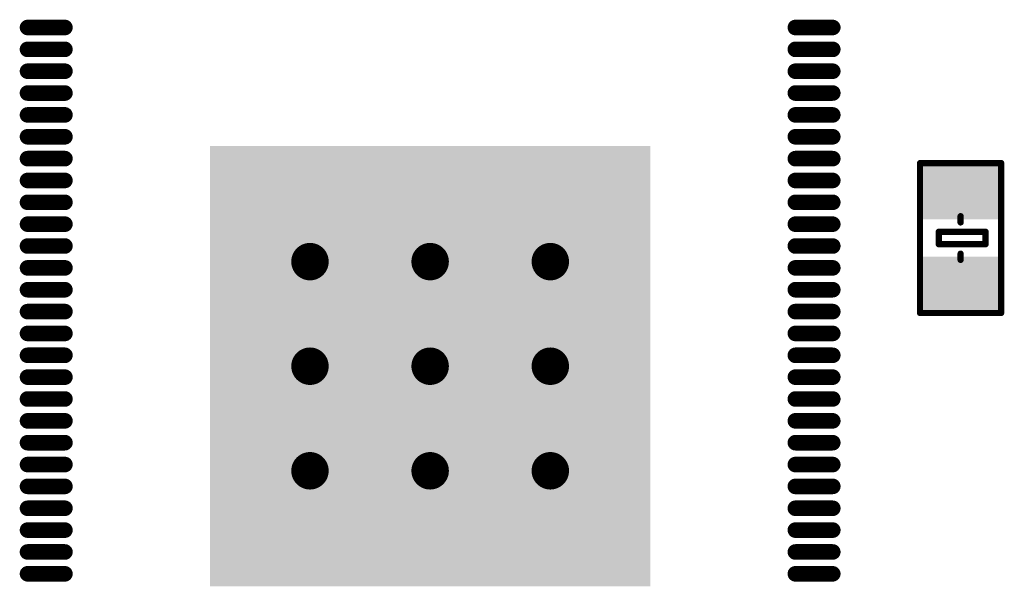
# Model space of a CAD drawing. Header units: millimetres. Extents: x 204.7 to 270.4, y 184.1 to 215.6.
# Tile 4 of 6: x 233.1 to 248.8, y 196.3 to 205.4. Entities that reach past the tile are written whole.
import ezdxf

# ---------------------------------------------------------------- set-up
doc = ezdxf.new("R2010")
doc.units = ezdxf.units.MM
for name, color, linetype in [('BottomLayer', 5, 'Continuous'), ('MidLayer1', 16, 'Continuous'), ('MidLayer2', 76, 'Continuous'), ('MultiLayer', 9, 'Continuous'), ('PadHoleLayer', 156, 'Continuous'), ('TopLayer', 1, 'Continuous'), ('TopOverlay', 2, 'Continuous'), ('TopPaste', 8, 'Continuous'), ('TopSolder', 216, 'Continuous')]:
    doc.layers.add(name, color=color, linetype=linetype)

# ---------------------------------------------------------------- blocks, each defined once
blk = doc.blocks.new('QFN128_12R3X12R3X0R90_T_8')
at = {"layer": 'BottomLayer', "const_width": 0.3}
for points in [[(-2.075, 1.675, 1), (-1.775, 1.675, 1)], [(-0.15, 1.675, 1), (0.15, 1.675, 1)], [(1.775, 1.675, 1), (2.075, 1.675, 1)], [(-2.075, 0, 1), (-1.775, 0, 1)], [(-0.15, 0, 1), (0.15, 0, 1)], [(1.775, 0, 1), (2.075, 0, 1)], [(-2.075, -1.675, 1), (-1.775, -1.675, 1)], [(-0.15, -1.675, 1), (0.15, -1.675, 1)], [(1.775, -1.675, 1), (2.075, -1.675, 1)]]:
    blk.add_lwpolyline(points, format="xyb", close=True, dxfattribs=at)
at = {"layer": 'MidLayer1', "const_width": 0.3}
for points in [[(-2.075, 1.675, 1), (-1.775, 1.675, 1)], [(-0.15, 1.675, 1), (0.15, 1.675, 1)], [(1.775, 1.675, 1), (2.075, 1.675, 1)], [(-2.075, 0, 1), (-1.775, 0, 1)], [(-0.15, 0, 1), (0.15, 0, 1)], [(1.775, 0, 1), (2.075, 0, 1)], [(-2.075, -1.675, 1), (-1.775, -1.675, 1)], [(-0.15, -1.675, 1), (0.15, -1.675, 1)], [(1.775, -1.675, 1), (2.075, -1.675, 1)]]:
    blk.add_lwpolyline(points, format="xyb", close=True, dxfattribs=at)
at = {"layer": 'MidLayer2', "const_width": 0.3}
for points in [[(-2.075, 1.675, 1), (-1.775, 1.675, 1)], [(-0.15, 1.675, 1), (0.15, 1.675, 1)], [(1.775, 1.675, 1), (2.075, 1.675, 1)], [(-2.075, 0, 1), (-1.775, 0, 1)], [(-0.15, 0, 1), (0.15, 0, 1)], [(1.775, 0, 1), (2.075, 0, 1)], [(-2.075, -1.675, 1), (-1.775, -1.675, 1)], [(-0.15, -1.675, 1), (0.15, -1.675, 1)], [(1.775, -1.675, 1), (2.075, -1.675, 1)]]:
    blk.add_lwpolyline(points, format="xyb", close=True, dxfattribs=at)
at = {"layer": 'MultiLayer', "const_width": 0.3}
for points in [[(-2.075, 1.675, 1), (-1.775, 1.675, 1)], [(-0.15, 1.675, 1), (0.15, 1.675, 1)], [(1.775, 1.675, 1), (2.075, 1.675, 1)], [(-2.075, 0, 1), (-1.775, 0, 1)], [(-0.15, 0, 1), (0.15, 0, 1)], [(1.775, 0, 1), (2.075, 0, 1)], [(-2.075, -1.675, 1), (-1.775, -1.675, 1)], [(-0.15, -1.675, 1), (0.15, -1.675, 1)], [(1.775, -1.675, 1), (2.075, -1.675, 1)]]:
    blk.add_lwpolyline(points, format="xyb", close=True, dxfattribs=at)
at = {"layer": 'PadHoleLayer', "const_width": 0.15}
for points in [[(-2, 1.675, 1), (-1.85, 1.675, 1)], [(-0.075, 1.675, 1), (0.075, 1.675, 1)], [(1.85, 1.675, 1), (2, 1.675, 1)], [(-2, 0, 1), (-1.85, 0, 1)], [(-0.075, 0, 1), (0.075, 0, 1)], [(1.85, 0, 1), (2, 0, 1)], [(-2, -1.675, 1), (-1.85, -1.675, 1)], [(-0.075, -1.675, 1), (0.075, -1.675, 1)], [(1.85, -1.675, 1), (2, -1.675, 1)]]:
    blk.add_lwpolyline(points, format="xyb", close=True, dxfattribs=at)
at = {"layer": 'TopLayer', "const_width": 0.2}
for points in [[(-6.45, 5.425), (-5.85, 5.425)], [(5.85, 5.425), (6.45, 5.425)], [(-6.45, 5.075), (-5.85, 5.075)], [(5.85, 5.075), (6.45, 5.075)], [(-6.45, 4.725), (-5.85, 4.725)], [(5.85, 4.725), (6.45, 4.725)], [(-6.45, 4.375), (-5.85, 4.375)], [(5.85, 4.375), (6.45, 4.375)], [(-6.45, 4.025), (-5.85, 4.025)], [(5.85, 4.025), (6.45, 4.025)], [(-6.45, 3.675), (-5.85, 3.675)], [(5.85, 3.675), (6.45, 3.675)], [(-6.45, 3.325), (-5.85, 3.325)], [(5.85, 3.325), (6.45, 3.325)], [(-6.45, 2.975), (-5.85, 2.975)], [(5.85, 2.975), (6.45, 2.975)], [(-6.45, 2.625), (-5.85, 2.625)], [(5.85, 2.625), (6.45, 2.625)], [(-6.45, 2.275), (-5.85, 2.275)], [(5.85, 2.275), (6.45, 2.275)], [(-6.45, 1.925), (-5.85, 1.925)], [(5.85, 1.925), (6.45, 1.925)], [(-6.45, 1.575), (-5.85, 1.575)], [(5.85, 1.575), (6.45, 1.575)], [(-6.45, 1.225), (-5.85, 1.225)], [(5.85, 1.225), (6.45, 1.225)], [(-6.45, 0.875), (-5.85, 0.875)], [(5.85, 0.875), (6.45, 0.875)], [(-6.45, 0.525), (-5.85, 0.525)], [(5.85, 0.525), (6.45, 0.525)], [(-6.45, 0.175), (-5.85, 0.175)], [(5.85, 0.175), (6.45, 0.175)], [(-6.45, -0.175), (-5.85, -0.175)], [(5.85, -0.175), (6.45, -0.175)], [(-6.45, -0.525), (-5.85, -0.525)], [(5.85, -0.525), (6.45, -0.525)], [(-6.45, -0.875), (-5.85, -0.875)], [(5.85, -0.875), (6.45, -0.875)], [(-6.45, -1.225), (-5.85, -1.225)], [(5.85, -1.225), (6.45, -1.225)], [(-6.45, -1.575), (-5.85, -1.575)], [(5.85, -1.575), (6.45, -1.575)], [(-6.45, -1.925), (-5.85, -1.925)], [(5.85, -1.925), (6.45, -1.925)], [(-6.45, -2.275), (-5.85, -2.275)], [(5.85, -2.275), (6.45, -2.275)], [(-6.45, -2.625), (-5.85, -2.625)], [(5.85, -2.625), (6.45, -2.625)], [(-6.45, -2.975), (-5.85, -2.975)], [(5.85, -2.975), (6.45, -2.975)], [(-6.45, -3.325), (-5.85, -3.325)], [(5.85, -3.325), (6.45, -3.325)]]:
    blk.add_lwpolyline(points, dxfattribs=at)
at = {"layer": 'TopLayer'}
for points, const_width in [([(-6.5, 5.425, 1), (-6.4, 5.425, 1)], 0.1), ([(-5.9, 5.425, 1), (-5.8, 5.425, 1)], 0.1), ([(5.8, 5.425, 1), (5.9, 5.425, 1)], 0.1), ([(6.4, 5.425, 1), (6.5, 5.425, 1)], 0.1), ([(-6.5, 5.075, 1), (-6.4, 5.075, 1)], 0.1), ([(-5.9, 5.075, 1), (-5.8, 5.075, 1)], 0.1), ([(5.8, 5.075, 1), (5.9, 5.075, 1)], 0.1), ([(6.4, 5.075, 1), (6.5, 5.075, 1)], 0.1), ([(-6.5, 4.725, 1), (-6.4, 4.725, 1)], 0.1), ([(-5.9, 4.725, 1), (-5.8, 4.725, 1)], 0.1), ([(5.8, 4.725, 1), (5.9, 4.725, 1)], 0.1), ([(6.4, 4.725, 1), (6.5, 4.725, 1)], 0.1), ([(-6.5, 4.375, 1), (-6.4, 4.375, 1)], 0.1), ([(-5.9, 4.375, 1), (-5.8, 4.375, 1)], 0.1), ([(5.8, 4.375, 1), (5.9, 4.375, 1)], 0.1), ([(6.4, 4.375, 1), (6.5, 4.375, 1)], 0.1), ([(-6.5, 4.025, 1), (-6.4, 4.025, 1)], 0.1), ([(-5.9, 4.025, 1), (-5.8, 4.025, 1)], 0.1), ([(5.8, 4.025, 1), (5.9, 4.025, 1)], 0.1), ([(6.4, 4.025, 1), (6.5, 4.025, 1)], 0.1), ([(-6.5, 3.675, 1), (-6.4, 3.675, 1)], 0.1), ([(-5.9, 3.675, 1), (-5.8, 3.675, 1)], 0.1), ([(5.8, 3.675, 1), (5.9, 3.675, 1)], 0.1), ([(6.4, 3.675, 1), (6.5, 3.675, 1)], 0.1), ([(-6.5, 3.325, 1), (-6.4, 3.325, 1)], 0.1), ([(-5.9, 3.325, 1), (-5.8, 3.325, 1)], 0.1), ([(5.8, 3.325, 1), (5.9, 3.325, 1)], 0.1), ([(6.4, 3.325, 1), (6.5, 3.325, 1)], 0.1), ([(-6.5, 2.975, 1), (-6.4, 2.975, 1)], 0.1), ([(-5.9, 2.975, 1), (-5.8, 2.975, 1)], 0.1), ([(5.8, 2.975, 1), (5.9, 2.975, 1)], 0.1), ([(6.4, 2.975, 1), (6.5, 2.975, 1)], 0.1), ([(-6.5, 2.625, 1), (-6.4, 2.625, 1)], 0.1), ([(-5.9, 2.625, 1), (-5.8, 2.625, 1)], 0.1), ([(5.8, 2.625, 1), (5.9, 2.625, 1)], 0.1), ([(6.4, 2.625, 1), (6.5, 2.625, 1)], 0.1), ([(-6.5, 2.275, 1), (-6.4, 2.275, 1)], 0.1), ([(-5.9, 2.275, 1), (-5.8, 2.275, 1)], 0.1), ([(5.8, 2.275, 1), (5.9, 2.275, 1)], 0.1), ([(6.4, 2.275, 1), (6.5, 2.275, 1)], 0.1), ([(-6.5, 1.925, 1), (-6.4, 1.925, 1)], 0.1), ([(-5.9, 1.925, 1), (-5.8, 1.925, 1)], 0.1), ([(-2.075, 1.675, 1), (-1.775, 1.675, 1)], 0.3), ([(-0.15, 1.675, 1), (0.15, 1.675, 1)], 0.3), ([(1.775, 1.675, 1), (2.075, 1.675, 1)], 0.3), ([(5.8, 1.925, 1), (5.9, 1.925, 1)], 0.1), ([(6.4, 1.925, 1), (6.5, 1.925, 1)], 0.1), ([(-6.5, 1.575, 1), (-6.4, 1.575, 1)], 0.1), ([(-5.9, 1.575, 1), (-5.8, 1.575, 1)], 0.1), ([(5.8, 1.575, 1), (5.9, 1.575, 1)], 0.1), ([(6.4, 1.575, 1), (6.5, 1.575, 1)], 0.1), ([(-6.5, 1.225, 1), (-6.4, 1.225, 1)], 0.1), ([(-5.9, 1.225, 1), (-5.8, 1.225, 1)], 0.1), ([(5.8, 1.225, 1), (5.9, 1.225, 1)], 0.1), ([(6.4, 1.225, 1), (6.5, 1.225, 1)], 0.1), ([(-6.5, 0.875, 1), (-6.4, 0.875, 1)], 0.1), ([(-5.9, 0.875, 1), (-5.8, 0.875, 1)], 0.1), ([(5.8, 0.875, 1), (5.9, 0.875, 1)], 0.1), ([(6.4, 0.875, 1), (6.5, 0.875, 1)], 0.1), ([(-6.5, 0.525, 1), (-6.4, 0.525, 1)], 0.1), ([(-5.9, 0.525, 1), (-5.8, 0.525, 1)], 0.1), ([(5.8, 0.525, 1), (5.9, 0.525, 1)], 0.1), ([(6.4, 0.525, 1), (6.5, 0.525, 1)], 0.1), ([(-6.5, 0.175, 1), (-6.4, 0.175, 1)], 0.1), ([(-5.9, 0.175, 1), (-5.8, 0.175, 1)], 0.1), ([(-2.075, 0, 1), (-1.775, 0, 1)], 0.3), ([(-0.15, 0, 1), (0.15, 0, 1)], 0.3), ([(1.775, 0, 1), (2.075, 0, 1)], 0.3), ([(5.8, 0.175, 1), (5.9, 0.175, 1)], 0.1), ([(6.4, 0.175, 1), (6.5, 0.175, 1)], 0.1), ([(-6.5, -0.175, 1), (-6.4, -0.175, 1)], 0.1), ([(-5.9, -0.175, 1), (-5.8, -0.175, 1)], 0.1), ([(5.8, -0.175, 1), (5.9, -0.175, 1)], 0.1), ([(6.4, -0.175, 1), (6.5, -0.175, 1)], 0.1), ([(-6.5, -0.525, 1), (-6.4, -0.525, 1)], 0.1), ([(-5.9, -0.525, 1), (-5.8, -0.525, 1)], 0.1), ([(5.8, -0.525, 1), (5.9, -0.525, 1)], 0.1), ([(6.4, -0.525, 1), (6.5, -0.525, 1)], 0.1), ([(-6.5, -0.875, 1), (-6.4, -0.875, 1)], 0.1), ([(-5.9, -0.875, 1), (-5.8, -0.875, 1)], 0.1), ([(5.8, -0.875, 1), (5.9, -0.875, 1)], 0.1), ([(6.4, -0.875, 1), (6.5, -0.875, 1)], 0.1), ([(-6.5, -1.225, 1), (-6.4, -1.225, 1)], 0.1), ([(-5.9, -1.225, 1), (-5.8, -1.225, 1)], 0.1), ([(5.8, -1.225, 1), (5.9, -1.225, 1)], 0.1), ([(6.4, -1.225, 1), (6.5, -1.225, 1)], 0.1), ([(-2.075, -1.675, 1), (-1.775, -1.675, 1)], 0.3), ([(-0.15, -1.675, 1), (0.15, -1.675, 1)], 0.3), ([(1.775, -1.675, 1), (2.075, -1.675, 1)], 0.3), ([(-6.5, -1.575, 1), (-6.4, -1.575, 1)], 0.1), ([(-5.9, -1.575, 1), (-5.8, -1.575, 1)], 0.1), ([(5.8, -1.575, 1), (5.9, -1.575, 1)], 0.1), ([(6.4, -1.575, 1), (6.5, -1.575, 1)], 0.1), ([(-6.5, -1.925, 1), (-6.4, -1.925, 1)], 0.1), ([(-5.9, -1.925, 1), (-5.8, -1.925, 1)], 0.1), ([(5.8, -1.925, 1), (5.9, -1.925, 1)], 0.1), ([(6.4, -1.925, 1), (6.5, -1.925, 1)], 0.1), ([(-6.5, -2.275, 1), (-6.4, -2.275, 1)], 0.1), ([(-5.9, -2.275, 1), (-5.8, -2.275, 1)], 0.1), ([(5.8, -2.275, 1), (5.9, -2.275, 1)], 0.1), ([(6.4, -2.275, 1), (6.5, -2.275, 1)], 0.1), ([(-6.5, -2.625, 1), (-6.4, -2.625, 1)], 0.1), ([(-5.9, -2.625, 1), (-5.8, -2.625, 1)], 0.1), ([(5.8, -2.625, 1), (5.9, -2.625, 1)], 0.1), ([(6.4, -2.625, 1), (6.5, -2.625, 1)], 0.1), ([(-6.5, -2.975, 1), (-6.4, -2.975, 1)], 0.1), ([(-5.9, -2.975, 1), (-5.8, -2.975, 1)], 0.1), ([(5.8, -2.975, 1), (5.9, -2.975, 1)], 0.1), ([(6.4, -2.975, 1), (6.5, -2.975, 1)], 0.1), ([(-6.5, -3.325, 1), (-6.4, -3.325, 1)], 0.1), ([(-5.9, -3.325, 1), (-5.8, -3.325, 1)], 0.1), ([(5.8, -3.325, 1), (5.9, -3.325, 1)], 0.1), ([(6.4, -3.325, 1), (6.5, -3.325, 1)], 0.1)]:
    blk.add_lwpolyline(points, format="xyb", close=True, dxfattribs=dict(at, const_width=const_width))
blk.add_solid([(3.5, 3.5), (-3.5, 3.5), (3.5, -3.5), (-3.5, -3.5)], dxfattribs=at)
at = {"layer": 'TopPaste', "const_width": 0.2}
for points in [[(-6.45, 5.425), (-5.85, 5.425)], [(5.85, 5.425), (6.45, 5.425)], [(-6.45, 5.075), (-5.85, 5.075)], [(5.85, 5.075), (6.45, 5.075)], [(-6.45, 4.725), (-5.85, 4.725)], [(5.85, 4.725), (6.45, 4.725)], [(-6.45, 4.375), (-5.85, 4.375)], [(5.85, 4.375), (6.45, 4.375)], [(-6.45, 4.025), (-5.85, 4.025)], [(5.85, 4.025), (6.45, 4.025)], [(-6.45, 3.675), (-5.85, 3.675)], [(5.85, 3.675), (6.45, 3.675)], [(-6.45, 3.325), (-5.85, 3.325)], [(5.85, 3.325), (6.45, 3.325)], [(-6.45, 2.975), (-5.85, 2.975)], [(5.85, 2.975), (6.45, 2.975)], [(-6.45, 2.625), (-5.85, 2.625)], [(5.85, 2.625), (6.45, 2.625)], [(-6.45, 2.275), (-5.85, 2.275)], [(5.85, 2.275), (6.45, 2.275)], [(-6.45, 1.925), (-5.85, 1.925)], [(5.85, 1.925), (6.45, 1.925)], [(-6.45, 1.575), (-5.85, 1.575)], [(5.85, 1.575), (6.45, 1.575)], [(-6.45, 1.225), (-5.85, 1.225)], [(5.85, 1.225), (6.45, 1.225)], [(-6.45, 0.875), (-5.85, 0.875)], [(5.85, 0.875), (6.45, 0.875)], [(-6.45, 0.525), (-5.85, 0.525)], [(5.85, 0.525), (6.45, 0.525)], [(-6.45, 0.175), (-5.85, 0.175)], [(5.85, 0.175), (6.45, 0.175)], [(-6.45, -0.175), (-5.85, -0.175)], [(5.85, -0.175), (6.45, -0.175)], [(-6.45, -0.525), (-5.85, -0.525)], [(5.85, -0.525), (6.45, -0.525)], [(-6.45, -0.875), (-5.85, -0.875)], [(5.85, -0.875), (6.45, -0.875)], [(-6.45, -1.225), (-5.85, -1.225)], [(5.85, -1.225), (6.45, -1.225)], [(-6.45, -1.575), (-5.85, -1.575)], [(5.85, -1.575), (6.45, -1.575)], [(-6.45, -1.925), (-5.85, -1.925)], [(5.85, -1.925), (6.45, -1.925)], [(-6.45, -2.275), (-5.85, -2.275)], [(5.85, -2.275), (6.45, -2.275)], [(-6.45, -2.625), (-5.85, -2.625)], [(5.85, -2.625), (6.45, -2.625)], [(-6.45, -2.975), (-5.85, -2.975)], [(5.85, -2.975), (6.45, -2.975)], [(-6.45, -3.325), (-5.85, -3.325)], [(5.85, -3.325), (6.45, -3.325)]]:
    blk.add_lwpolyline(points, dxfattribs=at)
at = {"layer": 'TopPaste', "const_width": 0.1}
for points in [[(-6.5, 5.425, 1), (-6.4, 5.425, 1)], [(-5.9, 5.425, 1), (-5.8, 5.425, 1)], [(5.8, 5.425, 1), (5.9, 5.425, 1)], [(6.4, 5.425, 1), (6.5, 5.425, 1)], [(-6.5, 5.075, 1), (-6.4, 5.075, 1)], [(-5.9, 5.075, 1), (-5.8, 5.075, 1)], [(5.8, 5.075, 1), (5.9, 5.075, 1)], [(6.4, 5.075, 1), (6.5, 5.075, 1)], [(-6.5, 4.725, 1), (-6.4, 4.725, 1)], [(-5.9, 4.725, 1), (-5.8, 4.725, 1)], [(5.8, 4.725, 1), (5.9, 4.725, 1)], [(6.4, 4.725, 1), (6.5, 4.725, 1)], [(-6.5, 4.375, 1), (-6.4, 4.375, 1)], [(-5.9, 4.375, 1), (-5.8, 4.375, 1)], [(5.8, 4.375, 1), (5.9, 4.375, 1)], [(6.4, 4.375, 1), (6.5, 4.375, 1)], [(-6.5, 4.025, 1), (-6.4, 4.025, 1)], [(-5.9, 4.025, 1), (-5.8, 4.025, 1)], [(5.8, 4.025, 1), (5.9, 4.025, 1)], [(6.4, 4.025, 1), (6.5, 4.025, 1)], [(-6.5, 3.675, 1), (-6.4, 3.675, 1)], [(-5.9, 3.675, 1), (-5.8, 3.675, 1)], [(5.8, 3.675, 1), (5.9, 3.675, 1)], [(6.4, 3.675, 1), (6.5, 3.675, 1)], [(-6.5, 3.325, 1), (-6.4, 3.325, 1)], [(-5.9, 3.325, 1), (-5.8, 3.325, 1)], [(5.8, 3.325, 1), (5.9, 3.325, 1)], [(6.4, 3.325, 1), (6.5, 3.325, 1)], [(-6.5, 2.975, 1), (-6.4, 2.975, 1)], [(-5.9, 2.975, 1), (-5.8, 2.975, 1)], [(5.8, 2.975, 1), (5.9, 2.975, 1)], [(6.4, 2.975, 1), (6.5, 2.975, 1)], [(-6.5, 2.625, 1), (-6.4, 2.625, 1)], [(-5.9, 2.625, 1), (-5.8, 2.625, 1)], [(5.8, 2.625, 1), (5.9, 2.625, 1)], [(6.4, 2.625, 1), (6.5, 2.625, 1)], [(-6.5, 2.275, 1), (-6.4, 2.275, 1)], [(-5.9, 2.275, 1), (-5.8, 2.275, 1)], [(5.8, 2.275, 1), (5.9, 2.275, 1)], [(6.4, 2.275, 1), (6.5, 2.275, 1)], [(-6.5, 1.925, 1), (-6.4, 1.925, 1)], [(-5.9, 1.925, 1), (-5.8, 1.925, 1)], [(5.8, 1.925, 1), (5.9, 1.925, 1)], [(6.4, 1.925, 1), (6.5, 1.925, 1)], [(-6.5, 1.575, 1), (-6.4, 1.575, 1)], [(-5.9, 1.575, 1), (-5.8, 1.575, 1)], [(5.8, 1.575, 1), (5.9, 1.575, 1)], [(6.4, 1.575, 1), (6.5, 1.575, 1)], [(-6.5, 1.225, 1), (-6.4, 1.225, 1)], [(-5.9, 1.225, 1), (-5.8, 1.225, 1)], [(5.8, 1.225, 1), (5.9, 1.225, 1)], [(6.4, 1.225, 1), (6.5, 1.225, 1)], [(-6.5, 0.875, 1), (-6.4, 0.875, 1)], [(-5.9, 0.875, 1), (-5.8, 0.875, 1)], [(5.8, 0.875, 1), (5.9, 0.875, 1)], [(6.4, 0.875, 1), (6.5, 0.875, 1)], [(-6.5, 0.525, 1), (-6.4, 0.525, 1)], [(-5.9, 0.525, 1), (-5.8, 0.525, 1)], [(5.8, 0.525, 1), (5.9, 0.525, 1)], [(6.4, 0.525, 1), (6.5, 0.525, 1)], [(-6.5, 0.175, 1), (-6.4, 0.175, 1)], [(-5.9, 0.175, 1), (-5.8, 0.175, 1)], [(5.8, 0.175, 1), (5.9, 0.175, 1)], [(6.4, 0.175, 1), (6.5, 0.175, 1)], [(-6.5, -0.175, 1), (-6.4, -0.175, 1)], [(-5.9, -0.175, 1), (-5.8, -0.175, 1)], [(5.8, -0.175, 1), (5.9, -0.175, 1)], [(6.4, -0.175, 1), (6.5, -0.175, 1)], [(-6.5, -0.525, 1), (-6.4, -0.525, 1)], [(-5.9, -0.525, 1), (-5.8, -0.525, 1)], [(5.8, -0.525, 1), (5.9, -0.525, 1)], [(6.4, -0.525, 1), (6.5, -0.525, 1)], [(-6.5, -0.875, 1), (-6.4, -0.875, 1)], [(-5.9, -0.875, 1), (-5.8, -0.875, 1)], [(5.8, -0.875, 1), (5.9, -0.875, 1)], [(6.4, -0.875, 1), (6.5, -0.875, 1)], [(-6.5, -1.225, 1), (-6.4, -1.225, 1)], [(-5.9, -1.225, 1), (-5.8, -1.225, 1)], [(5.8, -1.225, 1), (5.9, -1.225, 1)], [(6.4, -1.225, 1), (6.5, -1.225, 1)], [(-6.5, -1.575, 1), (-6.4, -1.575, 1)], [(-5.9, -1.575, 1), (-5.8, -1.575, 1)], [(5.8, -1.575, 1), (5.9, -1.575, 1)], [(6.4, -1.575, 1), (6.5, -1.575, 1)], [(-6.5, -1.925, 1), (-6.4, -1.925, 1)], [(-5.9, -1.925, 1), (-5.8, -1.925, 1)], [(5.8, -1.925, 1), (5.9, -1.925, 1)], [(6.4, -1.925, 1), (6.5, -1.925, 1)], [(-6.5, -2.275, 1), (-6.4, -2.275, 1)], [(-5.9, -2.275, 1), (-5.8, -2.275, 1)], [(5.8, -2.275, 1), (5.9, -2.275, 1)], [(6.4, -2.275, 1), (6.5, -2.275, 1)], [(-6.5, -2.625, 1), (-6.4, -2.625, 1)], [(-5.9, -2.625, 1), (-5.8, -2.625, 1)], [(5.8, -2.625, 1), (5.9, -2.625, 1)], [(6.4, -2.625, 1), (6.5, -2.625, 1)], [(-6.5, -2.975, 1), (-6.4, -2.975, 1)], [(-5.9, -2.975, 1), (-5.8, -2.975, 1)], [(5.8, -2.975, 1), (5.9, -2.975, 1)], [(6.4, -2.975, 1), (6.5, -2.975, 1)], [(-6.5, -3.325, 1), (-6.4, -3.325, 1)], [(-5.9, -3.325, 1), (-5.8, -3.325, 1)], [(5.8, -3.325, 1), (5.9, -3.325, 1)], [(6.4, -3.325, 1), (6.5, -3.325, 1)]]:
    blk.add_lwpolyline(points, format="xyb", close=True, dxfattribs=at)
at = {"layer": 'TopPaste'}
blk.add_solid([(3.5, 3.5), (-3.5, 3.5), (3.5, -3.5), (-3.5, -3.5)], dxfattribs=at)
at = {"layer": 'TopSolder', "const_width": 0.25}
for points in [[(-6.45, 5.425), (-5.85, 5.425)], [(5.85, 5.425), (6.45, 5.425)], [(-6.45, 5.075), (-5.85, 5.075)], [(5.85, 5.075), (6.45, 5.075)], [(-6.45, 4.725), (-5.85, 4.725)], [(5.85, 4.725), (6.45, 4.725)], [(-6.45, 4.375), (-5.85, 4.375)], [(5.85, 4.375), (6.45, 4.375)], [(-6.45, 4.025), (-5.85, 4.025)], [(5.85, 4.025), (6.45, 4.025)], [(-6.45, 3.675), (-5.85, 3.675)], [(5.85, 3.675), (6.45, 3.675)], [(-6.45, 3.325), (-5.85, 3.325)], [(5.85, 3.325), (6.45, 3.325)], [(-6.45, 2.975), (-5.85, 2.975)], [(5.85, 2.975), (6.45, 2.975)], [(-6.45, 2.625), (-5.85, 2.625)], [(5.85, 2.625), (6.45, 2.625)], [(-6.45, 2.275), (-5.85, 2.275)], [(5.85, 2.275), (6.45, 2.275)], [(-6.45, 1.925), (-5.85, 1.925)], [(5.85, 1.925), (6.45, 1.925)], [(-6.45, 1.575), (-5.85, 1.575)], [(5.85, 1.575), (6.45, 1.575)], [(-6.45, 1.225), (-5.85, 1.225)], [(5.85, 1.225), (6.45, 1.225)], [(-6.45, 0.875), (-5.85, 0.875)], [(5.85, 0.875), (6.45, 0.875)], [(-6.45, 0.525), (-5.85, 0.525)], [(5.85, 0.525), (6.45, 0.525)], [(-6.45, 0.175), (-5.85, 0.175)], [(5.85, 0.175), (6.45, 0.175)], [(-6.45, -0.175), (-5.85, -0.175)], [(5.85, -0.175), (6.45, -0.175)], [(-6.45, -0.525), (-5.85, -0.525)], [(5.85, -0.525), (6.45, -0.525)], [(-6.45, -0.875), (-5.85, -0.875)], [(5.85, -0.875), (6.45, -0.875)], [(-6.45, -1.225), (-5.85, -1.225)], [(5.85, -1.225), (6.45, -1.225)], [(-6.45, -1.575), (-5.85, -1.575)], [(5.85, -1.575), (6.45, -1.575)], [(-6.45, -1.925), (-5.85, -1.925)], [(5.85, -1.925), (6.45, -1.925)], [(-6.45, -2.275), (-5.85, -2.275)], [(5.85, -2.275), (6.45, -2.275)], [(-6.45, -2.625), (-5.85, -2.625)], [(5.85, -2.625), (6.45, -2.625)], [(-6.45, -2.975), (-5.85, -2.975)], [(5.85, -2.975), (6.45, -2.975)], [(-6.45, -3.325), (-5.85, -3.325)], [(5.85, -3.325), (6.45, -3.325)]]:
    blk.add_lwpolyline(points, dxfattribs=at)
at = {"layer": 'TopSolder', "const_width": 0.125}
for points in [[(-6.512, 5.425, 1), (-6.388, 5.425, 1)], [(-5.913, 5.425, 1), (-5.788, 5.425, 1)], [(5.788, 5.425, 1), (5.913, 5.425, 1)], [(6.388, 5.425, 1), (6.512, 5.425, 1)], [(-6.512, 5.075, 1), (-6.388, 5.075, 1)], [(-5.913, 5.075, 1), (-5.788, 5.075, 1)], [(5.788, 5.075, 1), (5.913, 5.075, 1)], [(6.388, 5.075, 1), (6.512, 5.075, 1)], [(-6.512, 4.725, 1), (-6.388, 4.725, 1)], [(-5.913, 4.725, 1), (-5.788, 4.725, 1)], [(5.788, 4.725, 1), (5.913, 4.725, 1)], [(6.388, 4.725, 1), (6.512, 4.725, 1)], [(-6.512, 4.375, 1), (-6.388, 4.375, 1)], [(-5.913, 4.375, 1), (-5.788, 4.375, 1)], [(5.788, 4.375, 1), (5.913, 4.375, 1)], [(6.388, 4.375, 1), (6.512, 4.375, 1)], [(-6.512, 4.025, 1), (-6.388, 4.025, 1)], [(-5.913, 4.025, 1), (-5.788, 4.025, 1)], [(5.788, 4.025, 1), (5.913, 4.025, 1)], [(6.388, 4.025, 1), (6.512, 4.025, 1)], [(-6.512, 3.675, 1), (-6.388, 3.675, 1)], [(-5.913, 3.675, 1), (-5.788, 3.675, 1)], [(5.788, 3.675, 1), (5.913, 3.675, 1)], [(6.388, 3.675, 1), (6.512, 3.675, 1)], [(-6.512, 3.325, 1), (-6.388, 3.325, 1)], [(-5.913, 3.325, 1), (-5.788, 3.325, 1)], [(5.788, 3.325, 1), (5.913, 3.325, 1)], [(6.388, 3.325, 1), (6.512, 3.325, 1)], [(-6.512, 2.975, 1), (-6.388, 2.975, 1)], [(-5.913, 2.975, 1), (-5.788, 2.975, 1)], [(5.788, 2.975, 1), (5.913, 2.975, 1)], [(6.388, 2.975, 1), (6.512, 2.975, 1)], [(-6.512, 2.625, 1), (-6.388, 2.625, 1)], [(-5.913, 2.625, 1), (-5.788, 2.625, 1)], [(5.788, 2.625, 1), (5.913, 2.625, 1)], [(6.388, 2.625, 1), (6.512, 2.625, 1)], [(-6.512, 2.275, 1), (-6.388, 2.275, 1)], [(-5.913, 2.275, 1), (-5.788, 2.275, 1)], [(5.788, 2.275, 1), (5.913, 2.275, 1)], [(6.388, 2.275, 1), (6.512, 2.275, 1)], [(-6.512, 1.925, 1), (-6.388, 1.925, 1)], [(-5.913, 1.925, 1), (-5.788, 1.925, 1)], [(5.788, 1.925, 1), (5.913, 1.925, 1)], [(6.388, 1.925, 1), (6.512, 1.925, 1)], [(-6.512, 1.575, 1), (-6.388, 1.575, 1)], [(-5.913, 1.575, 1), (-5.788, 1.575, 1)], [(5.788, 1.575, 1), (5.913, 1.575, 1)], [(6.388, 1.575, 1), (6.512, 1.575, 1)], [(-6.512, 1.225, 1), (-6.388, 1.225, 1)], [(-5.913, 1.225, 1), (-5.788, 1.225, 1)], [(5.788, 1.225, 1), (5.913, 1.225, 1)], [(6.388, 1.225, 1), (6.512, 1.225, 1)], [(-6.512, 0.875, 1), (-6.388, 0.875, 1)], [(-5.913, 0.875, 1), (-5.788, 0.875, 1)], [(5.788, 0.875, 1), (5.913, 0.875, 1)], [(6.388, 0.875, 1), (6.512, 0.875, 1)], [(-6.512, 0.525, 1), (-6.388, 0.525, 1)], [(-5.913, 0.525, 1), (-5.788, 0.525, 1)], [(5.788, 0.525, 1), (5.913, 0.525, 1)], [(6.388, 0.525, 1), (6.512, 0.525, 1)], [(-6.512, 0.175, 1), (-6.388, 0.175, 1)], [(-5.913, 0.175, 1), (-5.788, 0.175, 1)], [(5.788, 0.175, 1), (5.913, 0.175, 1)], [(6.388, 0.175, 1), (6.512, 0.175, 1)], [(-6.512, -0.175, 1), (-6.388, -0.175, 1)], [(-5.913, -0.175, 1), (-5.788, -0.175, 1)], [(5.788, -0.175, 1), (5.913, -0.175, 1)], [(6.388, -0.175, 1), (6.512, -0.175, 1)], [(-6.512, -0.525, 1), (-6.388, -0.525, 1)], [(-5.913, -0.525, 1), (-5.788, -0.525, 1)], [(5.788, -0.525, 1), (5.913, -0.525, 1)], [(6.388, -0.525, 1), (6.512, -0.525, 1)], [(-6.512, -0.875, 1), (-6.388, -0.875, 1)], [(-5.913, -0.875, 1), (-5.788, -0.875, 1)], [(5.788, -0.875, 1), (5.913, -0.875, 1)], [(6.388, -0.875, 1), (6.512, -0.875, 1)], [(-6.512, -1.225, 1), (-6.388, -1.225, 1)], [(-5.913, -1.225, 1), (-5.788, -1.225, 1)], [(5.788, -1.225, 1), (5.913, -1.225, 1)], [(6.388, -1.225, 1), (6.512, -1.225, 1)], [(-6.512, -1.575, 1), (-6.388, -1.575, 1)], [(-5.913, -1.575, 1), (-5.788, -1.575, 1)], [(5.788, -1.575, 1), (5.913, -1.575, 1)], [(6.388, -1.575, 1), (6.512, -1.575, 1)], [(-6.512, -1.925, 1), (-6.388, -1.925, 1)], [(-5.913, -1.925, 1), (-5.788, -1.925, 1)], [(5.788, -1.925, 1), (5.913, -1.925, 1)], [(6.388, -1.925, 1), (6.512, -1.925, 1)], [(-6.512, -2.275, 1), (-6.388, -2.275, 1)], [(-5.913, -2.275, 1), (-5.788, -2.275, 1)], [(5.788, -2.275, 1), (5.913, -2.275, 1)], [(6.388, -2.275, 1), (6.512, -2.275, 1)], [(-6.512, -2.625, 1), (-6.388, -2.625, 1)], [(-5.913, -2.625, 1), (-5.788, -2.625, 1)], [(5.788, -2.625, 1), (5.913, -2.625, 1)], [(6.388, -2.625, 1), (6.512, -2.625, 1)], [(-6.512, -2.975, 1), (-6.388, -2.975, 1)], [(-5.913, -2.975, 1), (-5.788, -2.975, 1)], [(5.788, -2.975, 1), (5.913, -2.975, 1)], [(6.388, -2.975, 1), (6.512, -2.975, 1)], [(-6.512, -3.325, 1), (-6.388, -3.325, 1)], [(-5.913, -3.325, 1), (-5.788, -3.325, 1)], [(5.788, -3.325, 1), (5.913, -3.325, 1)], [(6.388, -3.325, 1), (6.512, -3.325, 1)]]:
    blk.add_lwpolyline(points, format="xyb", close=True, dxfattribs=at)
at = {"layer": 'TopSolder'}
blk.add_solid([(3.525, 3.525), (-3.525, 3.525), (3.525, -3.525), (-3.525, -3.525)], dxfattribs=at)
blk = doc.blocks.new('SMD2012_2P_13')
at = {"layer": 'TopLayer'}
for points in [[(-1.1, -0.55), (-0.4, -0.55), (-1.1, 0.55), (-0.4, 0.55)], [(0.4, -0.55), (1.1, -0.55), (0.4, 0.55), (1.1, 0.55)]]:
    blk.add_solid(points, dxfattribs=at)
at = {"layer": 'TopOverlay', "const_width": 0.1}
for points in [[(1.2, 0.65), (-1.2, 0.65)], [(-1.2, -0.65), (-1.2, 0.65)], [(1.2, -0.65), (1.2, 0.65)], [(-0.1, -0.4), (-0.1, 0.35)], [(0.1, 0.35), (-0.1, 0.35)], [(0.1, -0.4), (0.1, 0.35)], [(-0.25, 0), (-0.35, 0)], [(0.35, 0), (0.25, 0)], [(0.1, -0.4), (-0.1, -0.4)], [(1.2, -0.65), (-1.2, -0.65)]]:
    blk.add_lwpolyline(points, dxfattribs=at)
at = {"layer": 'TopOverlay', "const_width": 0.05}
for points in [[(-1.225, 0.65, 1), (-1.175, 0.65, 1)], [(-1.225, 0.65, 1), (-1.175, 0.65, 1)], [(1.175, 0.65, 1), (1.225, 0.65, 1)], [(1.175, 0.65, 1), (1.225, 0.65, 1)], [(-0.125, 0.35, 1), (-0.075, 0.35, 1)], [(-0.125, 0.35, 1), (-0.075, 0.35, 1)], [(0.075, 0.35, 1), (0.125, 0.35, 1)], [(0.075, 0.35, 1), (0.125, 0.35, 1)], [(-0.375, 0, 1), (-0.325, 0, 1)], [(-0.275, 0, 1), (-0.225, 0, 1)], [(0.225, 0, 1), (0.275, 0, 1)], [(0.325, 0, 1), (0.375, 0, 1)], [(-0.125, -0.4, 1), (-0.075, -0.4, 1)], [(-0.125, -0.4, 1), (-0.075, -0.4, 1)], [(0.075, -0.4, 1), (0.125, -0.4, 1)], [(0.075, -0.4, 1), (0.125, -0.4, 1)], [(-1.225, -0.65, 1), (-1.175, -0.65, 1)], [(-1.225, -0.65, 1), (-1.175, -0.65, 1)], [(1.175, -0.65, 1), (1.225, -0.65, 1)], [(1.175, -0.65, 1), (1.225, -0.65, 1)]]:
    blk.add_lwpolyline(points, format="xyb", close=True, dxfattribs=at)
at = {"layer": 'TopPaste'}
for points in [[(-1.1, -0.55), (-0.4, -0.55), (-1.1, 0.55), (-0.4, 0.55)], [(0.4, -0.55), (1.1, -0.55), (0.4, 0.55), (1.1, 0.55)]]:
    blk.add_solid(points, dxfattribs=at)
at = {"layer": 'TopSolder'}
for points in [[(-1.202, -0.652), (-0.298, -0.652), (-1.202, 0.652), (-0.298, 0.652)], [(0.298, -0.652), (1.202, -0.652), (0.298, 0.652), (1.202, 0.652)]]:
    blk.add_solid(points, dxfattribs=at)

msp = doc.modelspace()

# ---------------------------------------------------------------- block references
msp.add_blockref('QFN128_12R3X12R3X0R90_T_8', (239.638, 199.806))
at = {"rotation": 90}
msp.add_blockref('SMD2012_2P_13', (248.135, 201.859), dxfattribs=at)

doc.saveas('drawing.dxf')
